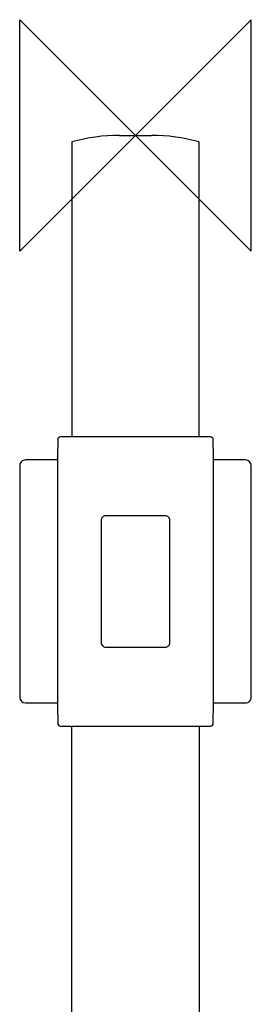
# Model space of a CAD drawing. Header units: millimetres. Extents: x -90 to 61, y -754 to 20.
# Tile 6 of 6: x -20 to 20, y -150 to 20. Entities that reach past the tile are written whole.
import ezdxf

# ---------------------------------------------------------------- set-up
doc = ezdxf.new("R2010")
doc.units = ezdxf.units.MM
doc.header["$MEASUREMENT"] = 0
doc.layers.add('ORIGIN', color=6, linetype='Continuous')
doc.layers.add('PLANNING', color=1, linetype='Continuous')

# ---------------------------------------------------------------- blocks, each defined once
blk = doc.blocks.new('94700900_f')
at = {"layer": 'ORIGIN'}
blk.add_lwpolyline([(-20, 20), (20, -20), (20, 20), (-20, -20), (-20, 20)], dxfattribs=at)
at = {"layer": 'PLANNING'}
for p, q in [((-2.75, 0), (2.75, 0)), ((-11, -1.12), (-11, -52.12)), ((11, -52.12), (11, -1.12)), ((-13.44, -52.61), (-13.49, -55.63)), ((12.94, -52.12), (-12.94, -52.12)), ((13.49, -55.64), (13.44, -52.61)), ((-13.5, -56.12), (-18.99, -56.12)), ((-13.49, -55.63), (-13.5, -56.12)), ((-13.5, -56.12), (-13.5, -98.12)), ((13.5, -56.12), (13.49, -55.64)), ((18.99, -56.12), (13.5, -56.12)), ((13.5, -98.12), (13.5, -56.12)), ((-20, -57.12), (-20, -97.12)), ((20, -97.12), (20, -57.12)), ((5.13, -65.77), (-5.13, -65.77)), ((-5.94, -66.57), (-5.94, -87.67)), ((5.94, -87.67), (5.94, -66.57)), ((-5.13, -88.47), (5.13, -88.47)), ((-18.99, -98.12), (-13.5, -98.12)), ((-13.5, -98.12), (-13.49, -98.61)), ((-13.49, -98.61), (-13.44, -101.63)), ((13.44, -101.63), (13.5, -98.12)), ((13.5, -98.12), (18.99, -98.12)), ((-13.44, -101.63), (-13.44, -101.68)), ((-12.94, -102.12), (12.94, -102.12)), ((-11, -181.27), (-11, -102.12)), ((11, -102.12), (11, -360.71)), ((13.44, -101.68), (13.44, -101.63))]:
    blk.add_line(p, q, dxfattribs=at)
for centre, radius, start, end in [((-2.75, -30.87), 30.87, 90, 105.4944), ((2.75, -30.87), 30.87, 74.5056, 90), ((-12.94, -52.62), 0.5, 89.9999, 179), ((12.94, -52.62), 0.5, 0.9912, 90), ((-19, -57.12), 1, 89.4794, 180), ((18.99, -57.13), 1.01, 0.5206, 90), ((-18.99, -97.11), 1.01, 180.5206, 270), ((19, -97.12), 1, 269.4794, 0), ((-12.94, -101.62), 0.5, 180.9964, 270), ((12.94, -101.62), 0.5, 269.9525, 359.0001)]:
    blk.add_arc(centre, radius, start, end, dxfattribs=at)
for points, knots in [([(-5.13, -65.77), (-5.35, -65.77), (-5.56, -65.87), (-5.86, -66.17), (-5.94, -66.37), (-5.94, -66.57)], [52.002985, 52.002985, 52.002985, 52.002985, 52.502985, 52.502985, 53.002985, 53.002985, 53.002985, 53.002985]), ([(5.94, -66.57), (5.94, -66.37), (5.86, -66.17), (5.56, -65.86), (5.35, -65.77), (5.13, -65.77)], [40.752239, 40.752239, 40.752239, 40.752239, 41.252239, 41.252239, 41.752239, 41.752239, 41.752239, 41.752239]), ([(-5.94, -87.67), (-5.94, -87.88), (-5.86, -88.07), (-5.56, -88.38), (-5.35, -88.47), (-5.13, -88.47)], [27.501493, 27.501493, 27.501493, 27.501493, 28.001493, 28.001493, 28.501493, 28.501493, 28.501493, 28.501493]), ([(5.13, -88.47), (5.35, -88.47), (5.56, -88.38), (5.86, -88.08), (5.94, -87.88), (5.94, -87.67)], [38.752239, 38.752239, 38.752239, 38.752239, 39.252239, 39.252239, 39.752239, 39.752239, 39.752239, 39.752239])]:
    blk.add_open_spline(points, degree=3, knots=knots, dxfattribs=at)

msp = doc.modelspace()

# ---------------------------------------------------------------- block references
msp.add_blockref('94700900_f', (0, 0))

doc.saveas('drawing.dxf')
